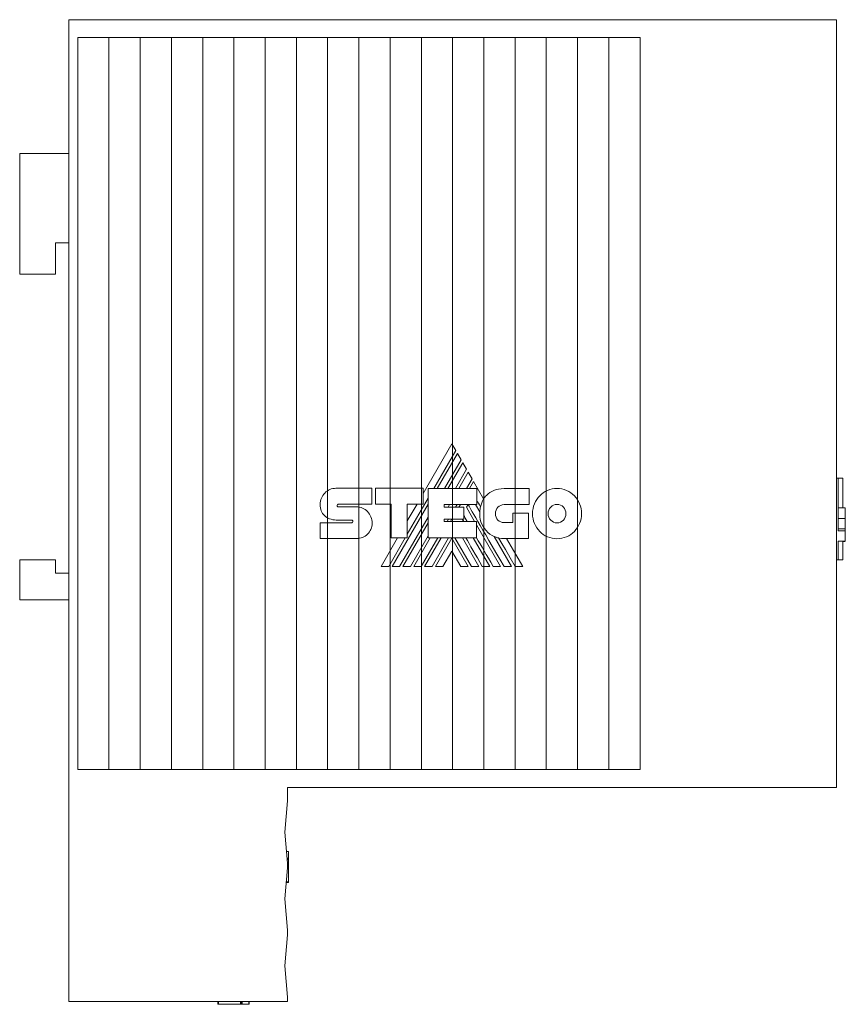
# Model space of a CAD drawing. Header units: millimetres. Extents: x 18 to 184, y 87 to 212.
# Tile 3 of 3: x 138 to 184, y 157 to 212. Entities that reach past the tile are written whole.
import ezdxf

# ---------------------------------------------------------------- set-up
doc = ezdxf.new("R2010")
doc.units = ezdxf.units.MM
doc.linetypes.add('PHANTOM', pattern=[12.7, 6.35, -1.27, 1.27, -1.27, 1.27, -1.27])
doc.layers.add('___VS___', color=7, linetype='Continuous', lineweight=15)

msp = doc.modelspace()

# ---------------------------------------------------------------- linework, layer by layer
at = {"color": 7, "linetype": 'Continuous', "lineweight": 15}
for p, q in [((140.883, 157.309), (140.883, 212.309)), ((140.883, 212.309), (173.883, 212.309)), ((173.883, 212.309), (183.883, 212.309)), ((183.883, 212.309), (183.883, 169.309)), ((141.383, 211.309), (144.883, 211.309)), ((141.383, 170.309), (141.383, 211.309)), ((143.133, 170.309), (143.133, 211.309)), ((144.883, 211.309), (148.383, 211.309)), ((144.883, 170.309), (144.883, 211.309)), ((146.633, 170.309), (146.633, 211.309)), ((148.383, 211.309), (151.883, 211.309)), ((148.383, 170.309), (148.383, 211.309)), ((150.133, 170.309), (150.133, 211.309)), ((151.883, 211.309), (155.383, 211.309)), ((151.883, 170.309), (151.883, 211.309)), ((153.633, 170.309), (153.633, 211.309)), ((155.383, 211.309), (158.883, 211.309)), ((155.383, 170.309), (155.383, 211.309)), ((157.133, 170.309), (157.133, 211.309)), ((158.883, 211.309), (162.383, 211.309)), ((158.883, 170.309), (158.883, 211.309)), ((160.633, 170.309), (160.633, 211.309)), ((162.383, 211.309), (165.883, 211.309)), ((162.383, 170.309), (162.383, 211.309)), ((164.133, 170.309), (164.133, 211.309)), ((165.883, 211.309), (169.383, 211.309)), ((165.883, 170.309), (165.883, 211.309)), ((167.633, 170.309), (167.633, 211.309)), ((169.383, 211.309), (172.883, 211.309)), ((169.383, 170.309), (169.383, 211.309)), ((171.133, 170.309), (171.133, 211.309)), ((172.883, 170.309), (172.883, 211.309)), ((138.133, 204.809), (138.133, 198.059)), ((140.883, 204.809), (138.133, 204.809)), ((140.133, 199.809), (140.883, 199.809)), ((140.133, 198.059), (140.133, 199.809)), ((138.133, 198.059), (140.133, 198.059)), ((162.342, 188.549), (160.739, 185.775)), ((161.326, 186.053), (162.555, 188.183)), ((162.555, 188.183), (162.342, 188.549)), ((162.65, 188.017), (161.516, 186.053)), ((161.934, 186.053), (162.859, 187.656)), ((162.859, 187.656), (162.65, 188.017)), ((162.952, 187.493), (162.122, 186.053)), ((162.542, 186.053), (163.164, 187.129)), ((163.257, 186.968), (162.729, 186.053)), ((163.164, 187.129), (162.952, 187.493)), ((163.47, 186.596), (163.257, 186.968)), ((163.155, 186.053), (163.47, 186.596)), ((163.562, 186.439), (163.338, 186.053)), ((164.122, 185.466), (163.562, 186.439)), ((183.883, 186.624), (183.983, 186.624)), ((183.983, 184.37), (183.983, 186.624)), ((184.249, 186.624), (183.983, 186.624)), ((184.249, 186.624), (184.249, 184.972)), ((155.85, 186.064), (157.864, 186.064)), ((157.864, 186.064), (157.864, 185.165)), ((158.064, 185.165), (158.064, 186.06)), ((158.064, 186.06), (160.739, 186.06)), ((160.739, 186.06), (160.739, 185.172)), ((161.01, 183.284), (161.01, 186.053)), ((161.01, 186.053), (163.741, 186.053)), ((163.741, 186.053), (163.741, 185.157)), ((165.266, 186.045), (166.668, 186.045)), ((166.668, 186.045), (166.668, 185.146)), ((159.847, 183.491), (161.01, 185.505)), ((155.966, 185.165), (157.864, 185.165)), ((155.97, 185.026), (156.994, 185.026)), ((158.933, 185.165), (158.064, 185.165)), ((158.933, 183.284), (158.933, 185.165)), ((158.993, 181.683), (161.01, 185.176)), ((160.739, 185.172), (159.847, 185.172)), ((159.847, 183.284), (159.847, 185.172)), ((160.391, 185.172), (159.847, 184.232)), ((161.916, 185.157), (163.741, 185.157)), ((161.916, 185.157), (161.916, 185.011)), ((161.916, 185.011), (163.004, 185.011)), ((162.127, 185.011), (162.212, 185.157)), ((162.551, 185.011), (162.636, 185.157)), ((162.737, 185.011), (162.821, 185.157)), ((163.004, 185.011), (163.004, 184.333)), ((163.154, 184.998), (163.247, 185.157)), ((163.154, 184.998), (163.617, 184.198)), ((163.668, 185.157), (163.905, 184.746)), ((166.668, 185.146), (165.266, 185.146)), ((184.382, 184.972), (183.983, 184.972)), ((156.738, 184.284), (155.853, 184.284)), ((159.411, 181.683), (161.01, 184.452)), ((161.916, 184.333), (163.004, 184.333)), ((161.916, 184.333), (161.916, 184.198)), ((162.08, 184.198), (162.159, 184.333)), ((162.267, 184.198), (162.345, 184.333)), ((162.928, 184.333), (163.006, 184.198)), ((165.75, 184.138), (165.75, 184.672)), ((165.75, 184.672), (166.638, 184.672)), ((166.638, 184.672), (166.638, 183.242)), ((184.382, 184.37), (183.983, 184.37)), ((183.983, 183.688), (183.983, 184.349)), ((184.382, 184.37), (184.382, 184.37)), ((154.968, 184.134), (156.738, 184.134)), ((159.602, 181.683), (161.01, 184.123)), ((161.916, 184.198), (163.726, 184.198)), ((163.726, 183.284), (163.726, 184.198)), ((163.726, 184.01), (165.071, 181.683)), ((165.266, 184.138), (165.75, 184.138)), ((184.382, 183.788), (183.983, 183.788)), ((184.382, 183.688), (183.983, 183.688)), ((184.382, 183.098), (184.382, 183.688)), ((156.994, 183.246), (154.968, 183.246)), ((159.299, 183.284), (158.374, 181.683)), ((158.803, 181.683), (159.727, 183.284)), ((158.933, 183.284), (159.847, 183.284)), ((160.016, 181.683), (161.01, 183.402)), ((160.206, 181.683), (161.13, 183.284)), ((160.623, 181.683), (161.551, 183.284)), ((160.814, 181.683), (161.739, 183.284)), ((161.01, 183.284), (163.726, 183.284)), ((161.232, 181.683), (162.16, 183.284)), ((161.422, 181.683), (162.337, 183.272)), ((163.254, 181.683), (162.337, 183.272)), ((163.444, 181.683), (162.515, 183.284)), ((162.93, 183.284), (163.858, 181.683)), ((163.536, 183.284), (164.462, 181.683)), ((164.703, 183.367), (165.677, 181.683)), ((166.638, 183.242), (165.275, 183.242)), ((166.309, 181.683), (165.407, 183.242)), ((184.382, 183.098), (183.983, 183.098)), ((183.983, 182.058), (183.983, 183.098)), ((184.249, 183.098), (184.249, 182.058)), ((184.249, 183.095), (184.382, 183.095)), ((184.382, 183.09), (184.249, 183.09)), ((184.382, 183.095), (184.382, 183.098)), ((138.133, 182.059), (138.133, 179.809)), ((140.133, 182.059), (138.133, 182.059)), ((140.133, 181.309), (140.133, 182.059)), ((162.337, 182.545), (161.835, 181.683)), ((162.337, 182.545), (162.836, 181.683)), ((183.883, 182.058), (183.983, 182.058)), ((184.249, 182.058), (183.983, 182.058)), ((140.883, 181.309), (140.133, 181.309)), ((138.133, 179.809), (140.883, 179.809)), ((144.883, 170.309), (141.383, 170.309)), ((148.383, 170.309), (144.883, 170.309)), ((151.883, 170.309), (148.383, 170.309)), ((155.383, 170.309), (151.883, 170.309)), ((158.883, 170.309), (155.383, 170.309)), ((162.383, 170.309), (158.883, 170.309)), ((165.883, 170.309), (162.383, 170.309)), ((169.383, 170.309), (165.883, 170.309)), ((172.883, 170.309), (169.383, 170.309)), ((173.883, 169.309), (153.133, 169.309)), ((153.133, 169.309), (153.133, 168.559)), ((183.883, 169.309), (173.883, 169.309)), ((152.983, 166.809), (153.133, 168.559)), ((153.133, 165.059), (152.983, 166.809)), ((153.076, 165.723), (153.183, 165.723)), ((153.077, 165.71), (153.183, 165.71)), ((153.183, 165.339), (153.183, 165.71)), ((153.109, 165.339), (153.183, 165.339)), ((153.112, 165.297), (153.183, 165.297)), ((153.116, 165.252), (153.183, 165.252)), ((153.116, 165.25), (153.183, 165.25)), ((153.133, 165.059), (153.133, 164.809)), ((153.183, 164.015), (153.183, 165.248)), ((152.983, 163.059), (153.133, 164.809)), ((153.061, 163.973), (153.183, 163.973)), ((153.064, 164.015), (153.183, 164.015)), ((153.133, 161.309), (152.983, 163.059)), ((152.983, 159.309), (153.133, 161.059)), ((153.133, 161.309), (153.133, 161.059)), ((153.133, 157.559), (152.983, 159.309)), ((153.133, 157.309), (140.883, 157.309)), ((149.233, 157.159), (149.233, 157.309)), ((149.275, 157.159), (149.275, 157.309)), ((150.51, 157.159), (150.51, 157.309)), ((150.512, 157.159), (150.512, 157.309)), ((150.557, 157.159), (150.557, 157.309)), ((150.599, 157.159), (150.599, 157.309)), ((150.97, 157.159), (150.97, 157.309)), ((150.983, 157.159), (150.983, 157.309)), ((153.133, 157.559), (153.133, 157.309)), ((149.275, 157.159), (150.508, 157.159)), ((150.599, 157.159), (150.97, 157.159))]:
    msp.add_line(p, q, dxfattribs=at)
at = {"color": 7, "linetype": 'Continuous', "lineweight": 15, "flags": 128}
msp.add_lwpolyline([(165.883, 181.683), (165.601, 182.17), (165.337, 182.626), (165.142, 182.962), (164.958, 183.278)], dxfattribs=at)
at = {"color": 7, "linetype": 'Continuous', "lineweight": 15}
for centre, radius, start, end in [((165.432, 184.681), 1.528, 149.0381, 166.8386), ((165.275, 184.618), 1.375, 174.6401, 270)]:
    msp.add_arc(centre, radius, start, end, dxfattribs=at)
for points in [[(155.226, 185.798), (155.386, 185.962), (155.607, 186.064), (155.85, 186.064)], [(164.278, 185.666), (164.507, 185.901), (164.837, 186.045), (165.266, 186.045)], [(167.261, 185.642), (167.509, 185.898), (167.852, 186.056), (168.231, 186.056)], [(168.231, 186.056), (168.61, 186.056), (168.954, 185.898), (169.203, 185.642)], [(154.968, 185.16), (154.968, 185.408), (155.067, 185.634), (155.226, 185.798)], [(163.944, 185.028), (163.864, 185.167), (163.796, 185.284), (163.741, 185.38)], [(164.122, 185.466), (164.167, 185.538), (164.219, 185.605), (164.278, 185.666)], [(166.86, 184.644), (166.86, 185.033), (167.013, 185.386), (167.261, 185.642)], [(169.203, 185.642), (169.452, 185.386), (169.606, 185.033), (169.606, 184.644)], [(155.201, 184.534), (155.053, 184.68), (154.964, 184.888), (154.968, 185.159)], [(155.932, 185.146), (155.919, 185.13), (155.912, 185.109), (155.912, 185.088)], [(155.912, 185.088), (155.912, 185.071), (155.919, 185.055), (155.93, 185.043)], [(155.93, 185.043), (155.94, 185.032), (155.955, 185.026), (155.97, 185.026)], [(155.966, 185.165), (155.953, 185.165), (155.941, 185.157), (155.932, 185.146)], [(156.994, 185.026), (157.236, 185.026), (157.456, 184.921), (157.616, 184.753)], [(157.616, 184.753), (157.776, 184.585), (157.876, 184.353), (157.876, 184.102)], [(165.263, 181.683), (163.98, 183.892), (163.31, 185.051), (163.253, 185.157)], [(163.905, 184.746), (163.911, 184.843), (163.924, 184.938), (163.944, 185.028)], [(164.922, 185), (164.834, 184.909), (164.779, 184.783), (164.779, 184.644)], [(165.266, 185.146), (165.132, 185.146), (165.01, 185.09), (164.922, 185)], [(167.879, 185.011), (167.788, 184.917), (167.733, 184.787), (167.733, 184.644)], [(168.231, 185.161), (168.093, 185.161), (167.969, 185.103), (167.879, 185.011)], [(168.586, 185.01), (168.495, 185.103), (168.369, 185.161), (168.231, 185.161)], [(168.733, 184.644), (168.733, 184.787), (168.677, 184.916), (168.586, 185.01)], [(184.382, 184.795), (184.382, 184.904), (184.382, 184.972), (184.382, 184.972)], [(184.382, 184.37), (184.382, 184.536), (184.382, 184.686), (184.382, 184.795)], [(155.853, 184.284), (155.597, 184.291), (155.364, 184.374), (155.201, 184.534)], [(156.778, 184.263), (156.767, 184.276), (156.753, 184.284), (156.738, 184.284)], [(156.8, 184.204), (156.8, 184.225), (156.791, 184.247), (156.778, 184.263)], [(156.78, 184.153), (156.792, 184.166), (156.8, 184.184), (156.8, 184.204)], [(163.201, 184.198), (163.115, 184.348), (163.049, 184.463), (163.004, 184.543)], [(164.779, 184.644), (164.779, 184.503), (164.834, 184.376), (164.922, 184.285)], [(164.922, 184.285), (165.01, 184.194), (165.132, 184.138), (165.266, 184.138)], [(167.261, 183.648), (167.013, 183.902), (166.86, 184.254), (166.86, 184.644)], [(167.733, 184.644), (167.733, 184.501), (167.788, 184.371), (167.879, 184.277)], [(167.879, 184.277), (167.969, 184.184), (168.093, 184.126), (168.231, 184.126)], [(168.231, 184.126), (168.369, 184.126), (168.495, 184.184), (168.586, 184.278)], [(168.586, 184.278), (168.677, 184.371), (168.733, 184.501), (168.733, 184.644)], [(169.606, 184.644), (169.606, 184.255), (169.452, 183.903), (169.204, 183.648)], [(184.382, 183.954), (184.382, 184.051), (184.382, 184.19), (184.382, 184.37)], [(156.738, 184.134), (156.755, 184.134), (156.77, 184.141), (156.78, 184.153)], [(157.876, 184.102), (157.876, 183.857), (157.779, 183.646), (157.622, 183.494)], [(184.382, 183.788), (184.382, 183.792), (184.382, 183.847), (184.382, 183.954)], [(184.382, 183.734), (184.382, 183.749), (184.382, 183.763), (184.382, 183.774)], [(184.382, 183.701), (184.382, 183.709), (184.382, 183.721), (184.382, 183.734)], [(184.382, 183.688), (184.382, 183.688), (184.382, 183.693), (184.382, 183.701)], [(157.622, 183.494), (157.462, 183.338), (157.239, 183.246), (156.994, 183.246)], [(164.048, 181.683), (163.658, 182.355), (163.349, 182.889), (163.121, 183.284)], [(164.654, 181.683), (164.286, 182.319), (163.976, 182.854), (163.726, 183.288)], [(164.958, 183.278), (164.87, 183.299), (164.784, 183.329), (164.703, 183.367)], [(168.231, 183.235), (167.852, 183.235), (167.509, 183.392), (167.261, 183.648)], [(169.204, 183.648), (168.955, 183.393), (168.61, 183.235), (168.231, 183.235)]]:
    msp.add_open_spline(points, degree=3, dxfattribs=at)
for points, knots in [([(153.183, 165.71), (153.183, 165.714), (153.183, 165.721), (153.183, 165.722), (153.183, 165.723)], [0, 0, 0, 0, 0.550465, 1, 1, 1, 1]), ([(153.183, 165.297), (153.183, 165.305), (153.183, 165.319), (153.183, 165.332), (153.183, 165.339)], [0, 0, 0, 0, 0.528485, 1, 1, 1, 1]), ([(153.183, 165.252), (153.183, 165.254), (153.183, 165.258), (153.183, 165.268), (153.183, 165.281), (153.183, 165.291), (153.183, 165.297)], [0, 0, 0, 0, 0.24055, 0.480417, 0.728439, 1, 1, 1, 1]), ([(153.183, 163.973), (153.183, 163.973), (153.183, 163.974), (153.183, 163.982), (153.183, 163.996), (153.183, 164.009), (153.183, 164.015)], [0, 0, 0, 0, 0.29065, 0.535093, 0.759022, 1, 1, 1, 1]), ([(153.183, 163.997), (153.183, 163.998), (153.183, 164.002), (153.183, 164.009), (153.183, 164.013)], [0, 0, 0, 0, 0.50416, 1, 1, 1, 1]), ([(149.233, 157.159), (149.233, 157.159), (149.234, 157.159), (149.241, 157.159), (149.256, 157.159), (149.269, 157.159), (149.275, 157.159)], [0, 0, 0, 0, 0.29065, 0.535093, 0.759022, 1, 1, 1, 1]), ([(149.257, 157.159), (149.258, 157.159), (149.262, 157.159), (149.269, 157.159), (149.273, 157.159)], [0, 0, 0, 0, 0.504169, 1, 1, 1, 1]), ([(150.512, 157.159), (150.514, 157.159), (150.518, 157.159), (150.528, 157.159), (150.541, 157.159), (150.551, 157.159), (150.557, 157.159)], [0, 0, 0, 0, 0.24055, 0.480417, 0.728439, 1, 1, 1, 1]), ([(150.557, 157.159), (150.564, 157.159), (150.579, 157.159), (150.592, 157.159), (150.599, 157.159)], [0, 0, 0, 0, 0.5284853, 1, 1, 1, 1]), ([(150.97, 157.159), (150.974, 157.159), (150.98, 157.159), (150.982, 157.159), (150.983, 157.159)], [0, 0, 0, 0, 0.550465, 1, 1, 1, 1])]:
    msp.add_open_spline(points, degree=3, knots=knots, dxfattribs=at)
at = {"layer": '___VS___', "linetype": 'PHANTOM'}
for p, q in [((154.968, 184.134), (154.968, 183.246)), ((158.374, 181.683), (158.803, 181.683)), ((158.993, 181.683), (159.411, 181.683)), ((159.602, 181.683), (160.016, 181.683)), ((160.206, 181.683), (160.623, 181.683)), ((160.814, 181.683), (161.232, 181.683)), ((161.422, 181.683), (161.835, 181.683)), ((162.836, 181.683), (163.254, 181.683)), ((163.444, 181.683), (163.858, 181.683)), ((164.048, 181.683), (164.462, 181.683)), ((164.654, 181.683), (165.071, 181.683)), ((165.263, 181.683), (165.677, 181.683)), ((165.883, 181.683), (166.309, 181.683))]:
    msp.add_line(p, q, dxfattribs=at)

doc.saveas('drawing.dxf')
